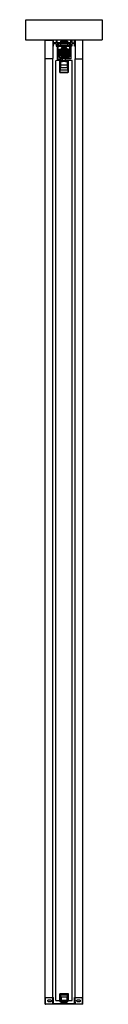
# Model space of a CAD drawing. Header units: millimetres. Extents: x -94 to 94, y 0 to 2418.
import ezdxf

# ---------------------------------------------------------------- set-up
doc = ezdxf.new("R2010")
doc.units = ezdxf.units.MM
doc.header["$LTSCALE"] = 10
doc.linetypes.add('ALLCAD_Strich', pattern=[0.2, 0.15, -0.05])
doc.layers.add('BESCH_KONT_sich_schn_seit_2d', color=160, linetype='Continuous')

msp = doc.modelspace()

# ---------------------------------------------------------------- linework, layer by layer
at = {"layer": 'BESCH_KONT_sich_schn_seit_2d', "linetype": 'ALLCAD_Strich', "extrusion": (-1.09476e-47, 1, -2.22045e-16)}
for p, q in [((-94, 2368), (-94, 2418)), ((-94, 2418), (94, 2418)), ((94, 2418), (94, 2368)), ((94, 2368), (-94, 2368)), ((-46.5, 2322), (-46.5, 2368)), ((-46.5, 2368), (-27.5, 2368)), ((-26, 2368), (-27.5, 2368)), ((-27.5, 2368), (-27.5, 2353)), ((-27.5, 2368), (-27.5, 2322)), ((-27.5, 2353), (-26, 2353)), ((-26, 2361.5), (-26, 2368)), ((-26, 2361.5), (-26, 2361.5)), ((-26, 2361.5), (-26, 2361.5)), ((-26, 2361.5), (-26, 2361.5)), ((-26, 2361.5), (-26, 2361.5)), ((-26, 2361.5), (-26, 2361.5)), ((-26, 2361.5), (-26, 2361.5)), ((-26, 2361.5), (-26, 2361.5)), ((-19.5, 2361.5), (-26, 2361.5)), ((-26, 2361.5), (-26, 2361.5)), ((-26, 2361.5), (-26, 2361.5)), ((-26, 2361.5), (-26, 2361.5)), ((-26, 2361.5), (-26, 2361.5)), ((-26, 2361.5), (-26, 2361.5)), ((-26, 2361.5), (-26, 2361.5)), ((-26, 2361.5), (-26, 2361.5)), ((-26, 2361.5), (-26, 2361.5)), ((-26, 2361.5), (-26, 2361.5)), ((-26, 2361.5), (-26, 2361.5)), ((-26, 2361.5), (-26, 2361.5)), ((-26, 2361.5), (-26, 2361.5)), ((-26, 2353), (-26, 2359.5)), ((-26, 2359.5), (-19.5, 2359.5)), ((-17, 2368), (-19.5, 2368)), ((-19.5, 2368), (-19.5, 2361.5)), ((-19.5, 2359.5), (-19.5, 2353)), ((-19.5, 2353), (-17, 2353)), ((-17, 2362), (-17, 2368)), ((-17, 2362), (17, 2362)), ((17, 2359), (-17, 2359)), ((-17, 2353), (-17, 2359)), ((16.5, 2355), (-16.5, 2355)), ((-16.5, 2355), (-16.5, 2322)), ((-14.5, 2359), (-14.5, 2355)), ((-5.5, 2352.5), (-14, 2352.5)), ((-14, 2326.5), (-14, 2352.5)), ((-11.8, 2345.1), (-6.9, 2346.4)), ((-9, 2365), (-9, 2362)), ((-9, 2365), (9, 2365)), ((-9, 2359), (-9, 2362)), ((-9, 2362), (-9, 2359)), ((-9, 2359), (-9, 2355)), ((-8, 2345.4), (-3, 2350.3)), ((-6.9, 2346.4), (-5.8, 2346.7)), ((-6.3, 2332.6), (-6.3, 2347)), ((-5.5, 2350.5), (-6, 2350.5)), ((-6, 2350.5), (-6, 2350)), ((-6, 2350), (-4, 2350)), ((-5.8, 2347.5), (-5.8, 2332.1)), ((-5.8, 2346.7), (-5.8, 2346.5)), ((-5.8, 2352.5), (-5.8, 2350.5)), ((-5.8, 2332.5), (-5.8, 2346.5)), ((-5.5, 2352.5), (-5.5, 2350.5)), ((-5.5, 2352.5), (-5.5, 2352.5)), ((-5.5, 2352.5), (-5.5, 2352.5)), ((-5.5, 2352.5), (-5.5, 2352.5)), ((-5.5, 2352.5), (-5.5, 2352.5)), ((-5.5, 2352.5), (-5.5, 2352.5)), ((-5.5, 2352.5), (-5.5, 2352.5)), ((-5.5, 2352.5), (-5.5, 2352.5)), ((-5.5, 2352.5), (-5.5, 2352.5)), ((-5.5, 2352.5), (-5.5, 2352.5)), ((-5.5, 2352.5), (-5.5, 2352.5)), ((-5.5, 2352.5), (-5.5, 2352.5)), ((-5.5, 2352.5), (-5.5, 2352.5)), ((-5.5, 2352.5), (-5.5, 2352.5)), ((-5.5, 2352.5), (-5.5, 2352.5)), ((-5.5, 2352.5), (-5.5, 2352.5)), ((-5.5, 2352.5), (-5.5, 2352.5)), ((-5.5, 2352.5), (-5.5, 2352.5)), ((-5.5, 2352.5), (-5.5, 2352.5)), ((-5.5, 2352.5), (-5.5, 2352.5)), ((-4.8, 2352.5), (-5.5, 2352.5)), ((-4.8, 2350.5), (-5.5, 2350.5)), ((-4.8, 2352.5), (-4.8, 2350.5)), ((-4.8, 2350), (-4.8, 2350.5)), ((-4.8, 2348.5), (-4.8, 2350)), ((-4.8, 2347.5), (-4.8, 2348.5)), ((-4.8, 2352.5), (-4.8, 2350.5)), ((-4.8, 2352.5), (4.7, 2352.5)), ((-4.8, 2350.5), (4.7, 2350.5)), ((-4.5, 2350.5), (-4.5, 2352.5)), ((4.5, 2352.5), (-4.5, 2352.5)), ((-4, 2350.5), (-4.5, 2350.5)), ((-4, 2350), (-4, 2350.5)), ((-3, 2350.3), (-1.7, 2350.3)), ((-1.7, 2349), (-3, 2348)), ((0, 2348), (-3, 2348)), ((-3, 2347.5), (-3, 2348)), ((0, 2347.5), (-3, 2347.5)), ((-1.7, 2352.5), (-1.7, 2350.5)), ((-1.7, 2350.5), (-1.7, 2352.5)), ((-1.7, 2349), (-1.7, 2350.5)), ((-1.7, 2350.3), (1.8, 2350.3)), ((0, 2349), (-1.7, 2349)), ((0, 2350.5), (0, 2350.5)), ((0, 2350.5), (0, 2350.5)), ((0, 2350.5), (0, 2350.5)), ((0, 2350.5), (0, 2350.5)), ((0, 2350.5), (0, 2350.5)), ((0, 2350.5), (0, 2350.5)), ((0, 2350.5), (0, 2350.5)), ((0, 2350.5), (0, 2350.5)), ((0, 2350.5), (0, 2350.5)), ((0, 2350.5), (0, 2350.5)), ((0, 2350.5), (0, 2350.5)), ((0, 2350.5), (0, 2350.5)), ((0, 2350.5), (0, 2350.5)), ((0, 2350.5), (0, 2350.5)), ((0, 2350.5), (0, 2350.5)), ((0, 2350.5), (0, 2350.5)), ((0, 2350.5), (0, 2350.5)), ((0, 2350.5), (0, 2350.5)), ((0, 2350.5), (0, 2350.5)), ((0, 2350.5), (0, 2350.5)), ((0, 2350.5), (0, 2350.5)), ((0, 2350.5), (0, 2350.5)), ((0, 2350.5), (0, 2350.5)), ((0, 2350.5), (0, 2350.5)), ((0, 2350.5), (0, 2350.5)), ((0, 2350.5), (0, 2350.5)), ((0, 2350.5), (0, 2350.5)), ((0, 2350.5), (0, 2350.5)), ((0, 2350.5), (0, 2350.5)), ((0, 2350.5), (0, 2350.5)), ((0, 2350.5), (0, 2350.5)), ((0, 2350.5), (0, 2350.5)), ((0, 2350.5), (0, 2350.5)), ((0, 2350.5), (0, 2350.5)), ((0, 2350.5), (0, 2350.5)), ((0, 2350.5), (0, 2350.5)), ((0, 2350.5), (0, 2350.5)), ((0, 2350.5), (0, 2350.5)), ((0, 2350.5), (0, 2350.5)), ((0, 2350.5), (0, 2350.5)), ((0, 2350.5), (0, 2350.5)), ((0, 2350.5), (0, 2350.5)), ((0, 2350.5), (0, 2350.5)), ((0, 2350.5), (0, 2350.5)), ((0, 2350.5), (0, 2350.5)), ((0, 2350.5), (0, 2350.5)), ((0, 2350.5), (0, 2350.5)), ((0, 2350.5), (0, 2350.5)), ((1.8, 2349), (0, 2349)), ((3, 2348), (0, 2348)), ((3, 2347.5), (0, 2347.5)), ((1.8, 2352.5), (1.8, 2350.5)), ((1.8, 2350.5), (1.8, 2352.5)), ((1.8, 2349), (1.8, 2350.5)), ((1.8, 2350.3), (3, 2350.3)), ((1.8, 2349), (3, 2348)), ((3, 2350.3), (8, 2345.4)), ((3, 2347.5), (3, 2348)), ((4.5, 2350.5), (4, 2350.5)), ((4, 2350.5), (4, 2350)), ((4, 2350), (6, 2350)), ((4.5, 2352.5), (4.5, 2350.5)), ((4.7, 2350.5), (4.7, 2352.5)), ((5.5, 2352.5), (4.7, 2352.5)), ((4.8, 2350.5), (4.8, 2352.5)), ((4.8, 2350.5), (4.8, 2350)), ((5.5, 2350.5), (4.7, 2350.5)), ((4.8, 2350), (4.8, 2348.5)), ((4.8, 2348.5), (4.8, 2347.5)), ((5.5, 2350.5), (5.5, 2352.5)), ((14, 2352.5), (5.5, 2352.5)), ((6, 2350.5), (5.5, 2350.5)), ((5.7, 2346.7), (5.7, 2346.5)), ((6.9, 2346.4), (5.7, 2346.7)), ((5.7, 2350.5), (5.7, 2352.5)), ((5.7, 2332.5), (5.7, 2346.5)), ((5.9, 2347.5), (5.9, 2332.1)), ((6, 2350), (6, 2350.5)), ((6.4, 2332.6), (6.4, 2347)), ((11.7, 2345.1), (6.9, 2346.4)), ((9, 2365), (9, 2362)), ((9, 2359), (9, 2362)), ((9, 2362), (9, 2359)), ((9, 2359), (9, 2355)), ((14, 2326.5), (14, 2352.5)), ((14.5, 2355), (14.5, 2359)), ((16.5, 2355), (16.5, 2322)), ((17, 2368), (19.5, 2368)), ((17, 2362), (17, 2368)), ((17, 2353), (17, 2359)), ((19.5, 2353), (17, 2353)), ((19.5, 2368), (19.5, 2361.5)), ((19.5, 2361.5), (26, 2361.5)), ((26, 2359.5), (19.5, 2359.5)), ((19.5, 2359.5), (19.5, 2353)), ((26, 2361.5), (26, 2368)), ((26, 2368), (27.5, 2368)), ((26, 2353), (26, 2359.5)), ((27.5, 2353), (26, 2353)), ((27.5, 2368), (27.5, 2353)), ((27.5, 2368), (27.5, 2322)), ((46.5, 2368), (27.5, 2368)), ((46.5, 2322), (46.5, 2368)), ((-46.5, 0), (-46.5, 2322)), ((-27.5, 2322), (-46.5, 2322)), ((-27.5, 17), (-27.5, 2322)), ((-16.5, 2322), (-7, 2322)), ((-12.4, 2326.5), (-14, 2326.5)), ((-12.4, 2325.5), (-12.4, 2326.5)), ((-7, 2324), (-12.4, 2325.5)), ((-12, 2330.5), (-12, 2340.5)), ((-12, 2340.5), (-11.8, 2340.5)), ((-12, 2337.5), (12, 2337.5)), ((-12, 2333.5), (12, 2333.5)), ((-12, 2330.5), (-11.8, 2330.5)), ((-11.8, 2325.9), (-11.8, 2345.1)), ((-10, 2338), (-11.8, 2338)), ((-5.8, 2333), (-11.8, 2333)), ((-11.8, 2325.9), (-5.8, 2324.3)), ((-11.5, 2339), (-11.5, 2340.5)), ((-11.5, 2340.5), (-8, 2340.5)), ((-11.5, 2337.5), (-11.5, 2339)), ((-10.5, 2333.6), (-10.5, 2332.9)), ((-6.6, 2332.9), (-10.5, 2332.9)), ((-10.5, 2329.2), (-10.5, 2332.9)), ((10.5, 2332.3), (-10.5, 2332.3)), ((10.5, 2329.8), (-10.5, 2329.8)), ((-10.5, 2329.2), (-10.5, 2328.5)), ((-2.7, 2329.2), (-10.5, 2329.2)), ((10.5, 2328.5), (-10.5, 2328.5)), ((-10, 2343.4), (-8, 2345.4)), ((-10, 2343), (-10, 2343.4)), ((-5.5, 2343), (-10, 2343)), ((-10, 2343), (-10, 2341.6)), ((-10, 2341.6), (-5.5, 2341.6)), ((-10, 2340.6), (-10, 2341.6)), ((-5.5, 2341.6), (-10, 2341.6)), ((-5.5, 2341.5), (-10, 2341.5)), ((-5.5, 2341.1), (-10, 2341.1)), ((-5.5, 2340.7), (-10, 2340.7)), ((-5.5, 2340.6), (-10, 2340.6)), ((-10, 2340.6), (-10, 2340.5)), ((-10, 2339), (-10, 2340.5)), ((-5.5, 2340.5), (-10, 2340.5)), ((-10, 2339), (-10, 2339)), ((-5.5, 2339), (-10, 2339)), ((-10, 2338), (-10, 2339)), ((-5.5, 2339), (-10, 2339)), ((-5.5, 2338.9), (-10, 2338.9)), ((-5.5, 2338.5), (-10, 2338.5)), ((-5.5, 2338.1), (-10, 2338.1)), ((-5.5, 2338), (-10, 2338)), ((-10, 2338), (-10, 2336.6)), ((-5.5, 2338), (-10, 2338)), ((-10, 2336.6), (-5.5, 2336.6)), ((-10, 2336.2), (-10, 2336.6)), ((-8, 2334.2), (-10, 2336.2)), ((-8, 2345.4), (-5.5, 2345.4)), ((-4.5, 2340.5), (-8, 2340.5)), ((-8, 2340.5), (-8, 2332.5)), ((-5.5, 2334.2), (-8, 2334.2)), ((-3, 2329.3), (-8, 2334.2)), ((-8, 2332.5), (0, 2332.5)), ((-7, 2322), (-7, 2324)), ((6.6, 2332.9), (-6.6, 2332.9)), ((-6.5, 2340.5), (-6.5, 2332.5)), ((-6.5, 2332.5), (-6.5, 2324.5)), ((-6.5, 2324.5), (-6.5, 2322.5)), ((-6.5, 2322.5), (-4.5, 2322.5)), ((-5.8, 2332.5), (-5.8, 2328.5)), ((-5.8, 2328.5), (-5.8, 2324.3)), ((-5.5, 2345.4), (-5.5, 2343)), ((-5.5, 2341.6), (-5.5, 2343)), ((-5.5, 2341.6), (-5.5, 2340.6)), ((-5.5, 2340.5), (-5.5, 2340.6)), ((-5.5, 2339.5), (-5.5, 2339)), ((-5.5, 2339.5), (-4.5, 2339.5)), ((-5.5, 2339), (-5.5, 2339)), ((-5.5, 2339), (-5.5, 2338)), ((-5.5, 2336.6), (-5.5, 2338)), ((-5.5, 2338), (-4.5, 2338)), ((-5.5, 2336.6), (-5.5, 2334.2)), ((-5.5, 2334.2), (-5.5, 2331.5)), ((-5.5, 2333), (-4.5, 2333)), ((-5.5, 2331.5), (-4.5, 2331.5)), ((-2.9, 2329.4), (-5.4, 2331.8)), ((-4.5, 2340.5), (4.5, 2340.5)), ((-4.5, 2328.5), (-4.5, 2340.5)), ((-4.5, 2339), (-2, 2339)), ((4.5, 2338), (-4.5, 2338)), ((-4.5, 2336), (-2, 2336)), ((4.5, 2333), (-4.5, 2333)), ((-4.5, 2332), (-2, 2332)), ((-2, 2329.5), (-4.5, 2329.5)), ((-4.5, 2328.5), (-4.5, 2327.9)), ((4.5, 2328.4), (-4.5, 2328.4)), ((-4.5, 2327.9), (-4.5, 2326.2)), ((4.5, 2327.9), (-4.5, 2327.9)), ((-4.5, 2325.8), (-4.5, 2326.2)), ((4.5, 2326.2), (-4.5, 2326.2)), ((-4.5, 2325.8), (-4.5, 2324.3)), ((4.5, 2325.8), (-4.5, 2325.8)), ((-4.5, 2322.5), (-4.5, 2324.3)), ((4.5, 2324.3), (-4.5, 2324.3)), ((4.5, 2322.5), (-4.5, 2322.5)), ((-4.2, 2343.4), (-4.2, 2336.2)), ((-4.2, 2343.4), (4.3, 2343.4)), ((4.3, 2342.1), (-4.2, 2342.1)), ((-4.2, 2336.2), (4.3, 2336.2)), ((4, 2335.5), (-4, 2335.5)), ((-4, 2322.5), (-4, 2335.5)), ((-4, 2332.5), (-4, 2322.5)), ((-4, 2332.5), (-4, 2322.5)), ((-4, 2318), (-4, 2322.5)), ((-3.8, 2340.5), (-3.8, 2340.5)), ((3.8, 2340.5), (-3.8, 2340.5)), ((3.8, 2340.5), (-3.8, 2340.5)), ((3, 2329.3), (-3, 2329.3)), ((2.7, 2329.2), (-2.7, 2329.2)), ((-2.2, 2329.1), (2.2, 2329.1)), ((-2, 2340.5), (-2, 2329.5)), ((0, 2332.5), (8, 2332.5)), ((2, 2340.5), (2, 2329.5)), ((2, 2339), (4.5, 2339)), ((2, 2336), (4.5, 2336)), ((2, 2332), (4.5, 2332)), ((4.5, 2329.5), (2, 2329.5)), ((10.5, 2329.2), (2.7, 2329.2)), ((5.4, 2331.8), (2.9, 2329.4)), ((8, 2334.2), (3, 2329.3)), ((3.8, 2340.5), (3.8, 2340.5)), ((4, 2322.5), (4, 2335.5)), ((4, 2332.5), (4, 2322.5)), ((4, 2332.5), (4, 2322.5)), ((4, 2318), (4, 2322.5)), ((4.3, 2343.4), (4.3, 2336.2)), ((8, 2340.5), (4.5, 2340.5)), ((4.5, 2340.5), (4.5, 2328.5)), ((4.5, 2339.5), (5.5, 2339.5)), ((4.5, 2338), (5.5, 2338)), ((4.5, 2333), (5.5, 2333)), ((4.5, 2331.5), (5.5, 2331.5)), ((4.5, 2327.9), (4.5, 2328.5)), ((4.5, 2326.2), (4.5, 2327.9)), ((4.5, 2326.2), (4.5, 2325.8)), ((4.5, 2324.3), (4.5, 2325.8)), ((4.5, 2324.3), (4.5, 2322.5)), ((4.5, 2322.5), (6.5, 2322.5)), ((5.5, 2345.4), (8, 2345.4)), ((5.5, 2343), (5.5, 2345.4)), ((10, 2343), (5.5, 2343)), ((5.5, 2343), (5.5, 2341.6)), ((5.5, 2341.6), (10, 2341.6)), ((5.5, 2340.6), (5.5, 2341.6)), ((10, 2341.6), (5.5, 2341.6)), ((10, 2341.5), (5.5, 2341.5)), ((10, 2341.1), (5.5, 2341.1)), ((10, 2340.7), (5.5, 2340.7)), ((5.5, 2340.6), (5.5, 2340.5)), ((10, 2340.6), (5.5, 2340.6)), ((10, 2340.5), (5.5, 2340.5)), ((5.5, 2339.5), (5.5, 2339)), ((5.5, 2338), (5.5, 2339)), ((5.5, 2339), (5.5, 2339)), ((10, 2339), (5.5, 2339)), ((10, 2339), (5.5, 2339)), ((10, 2338.9), (5.5, 2338.9)), ((10, 2338.5), (5.5, 2338.5)), ((10, 2338.1), (5.5, 2338.1)), ((5.5, 2338), (5.5, 2336.6)), ((10, 2338), (5.5, 2338)), ((10, 2338), (5.5, 2338)), ((5.5, 2336.6), (10, 2336.6)), ((5.5, 2334.2), (5.5, 2336.6)), ((8, 2334.2), (5.5, 2334.2)), ((5.5, 2334.2), (5.5, 2331.5)), ((11.7, 2333), (5.7, 2333)), ((5.7, 2332.5), (5.7, 2328.5)), ((5.7, 2328.5), (5.7, 2324.3)), ((11.7, 2325.9), (5.7, 2324.3)), ((6.5, 2340.5), (6.5, 2332.5)), ((6.5, 2332.5), (6.5, 2324.5)), ((6.5, 2324.5), (6.5, 2322.5)), ((10.5, 2332.9), (6.6, 2332.9)), ((12.4, 2325.5), (7, 2324)), ((7, 2322), (7, 2324)), ((16.5, 2322), (7, 2322)), ((8, 2345.4), (10, 2343.4)), ((8, 2340.5), (8, 2332.5)), ((8, 2340.5), (11.5, 2340.5)), ((10, 2336.2), (8, 2334.2)), ((10, 2343.4), (10, 2343)), ((10, 2343), (10, 2341.6)), ((10, 2341.6), (10, 2340.6)), ((10, 2340.5), (10, 2340.6)), ((10, 2340.5), (10, 2339)), ((10, 2339), (10, 2339)), ((10, 2339), (10, 2338)), ((10, 2338), (10, 2336.6)), ((11.7, 2338), (10, 2338)), ((10, 2336.6), (10, 2336.2)), ((10.5, 2333.6), (10.5, 2332.9)), ((10.5, 2329.2), (10.5, 2332.9)), ((10.5, 2329.8), (10.5, 2329.8)), ((10.5, 2329.8), (10.5, 2329.8)), ((10.5, 2329.8), (10.5, 2329.8)), ((10.5, 2329.8), (10.5, 2329.8)), ((10.5, 2329.8), (10.5, 2329.8)), ((10.5, 2329.8), (10.5, 2329.8)), ((10.5, 2329.8), (10.5, 2329.8)), ((10.5, 2329.8), (10.5, 2329.8)), ((10.5, 2329.8), (10.5, 2329.8)), ((10.5, 2329.8), (10.5, 2329.8)), ((10.5, 2329.8), (10.5, 2329.8)), ((10.5, 2329.8), (10.5, 2329.8)), ((10.5, 2329.8), (10.5, 2329.8)), ((10.5, 2329.8), (10.5, 2329.8)), ((10.5, 2329.8), (10.5, 2329.8)), ((10.5, 2329.8), (10.5, 2329.8)), ((10.5, 2329.8), (10.5, 2329.8)), ((10.5, 2329.2), (10.5, 2328.5)), ((11.5, 2339), (11.5, 2340.5)), ((11.5, 2337.5), (11.5, 2339)), ((11.7, 2325.9), (11.7, 2345.1)), ((11.7, 2340.5), (12, 2340.5)), ((11.7, 2330.5), (12, 2330.5)), ((12, 2330.5), (12, 2340.5)), ((12.4, 2326.5), (14, 2326.5)), ((12.4, 2326.5), (12.4, 2325.5)), ((27.5, 17), (27.5, 2322)), ((27.5, 2322), (46.5, 2322)), ((46.5, 0), (46.5, 2322)), ((-10, 2318), (-20, 2318)), ((-20, 9), (-20, 2318)), ((-10, 2318), (-10, 2288)), ((10, 2318), (-10, 2318)), ((-10, 2288), (-10, 2318)), ((9.5, 2317.5), (-9.5, 2317.5)), ((-9.5, 2317.5), (-9.5, 2294.5)), ((-7.5, 2299.5), (-7.5, 2315.5)), ((-7.5, 2315.5), (-4, 2315.5)), ((-7.5, 2307.5), (7.5, 2307.5)), ((7.5, 2299.5), (-7.5, 2299.5)), ((-4, 2317.5), (-4, 2318)), ((-4, 2315.5), (-4, 2317.5)), ((4, 2315.5), (-4, 2315.5)), ((4, 2317.5), (4, 2318)), ((4, 2315.5), (4, 2317.5)), ((4, 2315.5), (7.5, 2315.5)), ((7.5, 2315.5), (7.5, 2299.5)), ((9.5, 2294.5), (9.5, 2317.5)), ((10, 2288), (10, 2318)), ((10, 2318), (10, 2288)), ((20, 2318), (10, 2318)), ((20, 9), (20, 2318)), ((-10, 2288), (10, 2288)), ((10, 2288), (-10, 2288)), ((-10, 2288), (-10, 2288)), ((-10, 2288), (-10, 2288)), ((-10, 2288), (-10, 2288)), ((-10, 2288), (-10, 2288)), ((-10, 2288), (-10, 2288)), ((-10, 2288), (-10, 2288)), ((-10, 2288), (-10, 2288)), ((-10, 2288), (-10, 2288)), ((-10, 2288), (-10, 2288)), ((-10, 2288), (-10, 2288)), ((-10, 2288), (-10, 2288)), ((-10, 2288), (-10, 2288)), ((-10, 2288), (-10, 2288)), ((-10, 2288), (-10, 2288)), ((-10, 2288), (-10, 2288)), ((-10, 2288), (-10, 2288)), ((-10, 2288), (-10, 2288)), ((-10, 2288), (-10, 2288)), ((-10, 2288), (-10, 2288)), ((-10, 2288), (-10, 2288)), ((-10, 2288), (-10, 2288)), ((-10, 2288), (-10, 2288)), ((-10, 2288), (-10, 2288)), ((-10, 2288), (-10, 2288)), ((-10, 2288), (-10, 2288)), ((-10, 2288), (-10, 2288)), ((-9.5, 2294.5), (9.5, 2294.5)), ((10, 2288), (10, 2288)), ((10, 2288), (10, 2288)), ((10, 2288), (10, 2288)), ((10, 2288), (10, 2288)), ((10, 2288), (10, 2288)), ((10, 2288), (10, 2288)), ((10, 2288), (10, 2288)), ((10, 2288), (10, 2288)), ((10, 2288), (10, 2288)), ((10, 2288), (10, 2288)), ((10, 2288), (10, 2288)), ((10, 2288), (10, 2288)), ((10, 2288), (10, 2288)), ((10, 2288), (10, 2288)), ((10, 2288), (10, 2288)), ((10, 2288), (10, 2288)), ((10, 2288), (10, 2288)), ((10, 2288), (10, 2288)), ((10, 2288), (10, 2288)), ((10, 2288), (10, 2288)), ((10, 2288), (10, 2288)), ((10, 2288), (10, 2288)), ((10, 2288), (10, 2288)), ((10, 2288), (10, 2288)), ((10, 2288), (10, 2288)), ((10, 2288), (10, 2288)), ((-11, 26), (-11, 8)), ((11, 26), (-11, 26)), ((-10, 26), (-10, 9)), ((-10, 9), (-10, 26)), ((-9, 8), (-9, 25)), ((-9, 25), (9, 25)), ((-9, 25), (-9, 8)), ((9, 25), (-9, 25)), ((9, 25), (9, 8)), ((9, 8), (9, 25)), ((10, 9), (10, 26)), ((10, 26), (10, 9)), ((11, 8), (11, 26)), ((-46.5, 0), (-45.5, 0)), ((-45.5, 17), (-25.5, 17)), ((-45.5, 0), (-45.5, 17)), ((45.5, 0), (-45.5, 0)), ((-37.5, 11), (-33.5, 11)), ((-33.5, 6), (-37.5, 6)), ((-27.5, 0), (-27.5, 17)), ((-27.5, 6), (-27.5, 6)), ((-27.5, 6), (-27.5, 6)), ((-27.5, 6), (-27.5, 6)), ((-27.5, 6), (-27.5, 6)), ((-27.5, 6), (-27.5, 6)), ((-27.5, 6), (-27.5, 6)), ((-27.5, 6), (-27.5, 6)), ((-27.5, 6), (-27.5, 6)), ((-27.5, 6), (-27.5, 6)), ((-25.5, 6), (-27.5, 6)), ((-27.5, 6), (-27.5, 6)), ((-27.5, 6), (-27.5, 6)), ((-27.5, 6), (-27.5, 6)), ((-27.5, 6), (-27.5, 6)), ((-27.5, 6), (-27.5, 6)), ((-27.5, 6), (-27.5, 6)), ((-27.5, 6), (-27.5, 6)), ((-27.5, 6), (-27.5, 6)), ((-27.5, 6), (-27.5, 6)), ((-27.5, 6), (-27.5, 6)), ((-27.5, 6), (-27.5, 0)), ((-25.5, 2), (-25.5, 17)), ((-25.5, 2), (25.5, 2)), ((-20, 9), (-11, 9)), ((-12, 0), (-12, 2)), ((-10, 9), (-11, 9)), ((-11, 9), (-10, 9)), ((-11, 8), (11, 8)), ((-10, 9), (-10, 9)), ((-10, 9), (-10, 9)), ((-10, 9), (-10, 9)), ((-10, 9), (-10, 9)), ((-10, 9), (-10, 9)), ((-10, 9), (-10, 9)), ((-10, 9), (-10, 9)), ((-10, 9), (-10, 9)), ((-10, 9), (-10, 9)), ((-10, 9), (-10, 9)), ((-10, 9), (-10, 9)), ((-10, 9), (-10, 9)), ((-10, 9), (-10, 9)), ((-10, 9), (-10, 9)), ((-10, 9), (-10, 9)), ((-10, 9), (-10, 9)), ((-10, 9), (-10, 9)), ((-10, 9), (-10, 9)), ((-9, 4), (9, 4)), ((-9, 2), (-9, 4)), ((-7.5, 9), (-7.5, 23.5)), ((-7.5, 23.5), (7.5, 23.5)), ((-7.5, 9), (-7.5, 9)), ((-7.5, 9), (-7.5, 9)), ((-7.5, 9), (-7.5, 9)), ((-7.5, 9), (-7.5, 9)), ((-7.5, 9), (-7.5, 9)), ((-7.5, 9), (-7.5, 9)), ((-7.5, 9), (-7.5, 9)), ((-7.5, 9), (-7.5, 9)), ((-7.5, 9), (-7.5, 9)), ((7.5, 9), (-7.5, 9)), ((-7.5, 9), (-7.5, 9)), ((-7.5, 9), (-7.5, 9)), ((-7.5, 9), (-7.5, 9)), ((-7.5, 9), (-7.5, 9)), ((-7.5, 9), (-7.5, 9)), ((-7.5, 9), (-7.5, 9)), ((-7.5, 9), (-7.5, 9)), ((-7.5, 9), (-7.5, 9)), ((-7, 18), (7, 18)), ((-7, 18), (-7, 9)), ((-4, 5.5), (-6.5, 5.5)), ((-6.5, 4), (-6.5, 5.5)), ((-5.5, 2), (-5.5, 4)), ((-4, 9), (-4, 8)), ((-4, 8), (-4, 4)), ((4, 5.5), (-4, 5.5)), ((-3, 2), (-3, 4)), ((-2.5, 2), (-2.5, 4)), ((2.5, 2), (2.5, 4)), ((3, 2), (3, 4)), ((4, 9), (4, 8)), ((4, 8), (4, 4)), ((6.5, 5.5), (4, 5.5)), ((5.5, 2), (5.5, 4)), ((6.5, 4), (6.5, 5.5)), ((7, 18), (7, 9)), ((7.5, 23.5), (7.5, 9)), ((9, 2), (9, 4)), ((11, 9), (10, 9)), ((10, 9), (11, 9)), ((11, 9), (20, 9)), ((12, 2), (12, 0)), ((25.5, 2), (25.5, 17)), ((25.5, 17), (45.5, 17)), ((27.5, 6), (25.5, 6)), ((27.5, 0), (27.5, 17)), ((27.5, 6), (27.5, 0)), ((33.5, 11), (37.5, 11)), ((37.5, 6), (33.5, 6)), ((45.5, 0), (45.5, 17)), ((46.5, 0), (45.5, 0))]:
    msp.add_line(p, q, dxfattribs=at)
at = {"layer": 'BESCH_KONT_sich_schn_seit_2d', "linetype": 'ALLCAD_Strich'}
for centre in [(0, 2346.5), (0, 2333.5)]:
    msp.add_circle(centre, 3, dxfattribs=at)
at = {"layer": 'BESCH_KONT_sich_schn_seit_2d', "linetype": 'ALLCAD_Strich', "extrusion": (-2.22045e-16, -2.22045e-16, -1)}
msp.add_circle((0, 2333.3), 1.75, dxfattribs=at)
for centre, radius, start, end in [((4.7, 2346.5), 1, 0, 87.134), ((0, 2346.3), 1.75, 136.7082, 43.2918), ((0, 2346.3), 1.75, 43.2918, 62.0436), ((0, 2346.3), 1.75, 62.0436, 136.7082), ((0, 2350.5), 0.00093, 270, 0), ((0, 2350.5), 0.00093, 0, 90), ((0, 2350.5), 0.00116, 0, 90), ((0, 2350.5), 0.00116, 270, 360), ((0, 2350.5), 0.00116, 90, 180), ((0, 2350.5), 0.00116, 180, 270), ((0, 2350.5), 0.00116, 0, 90), ((0, 2350.5), 0.00116, 270, 360), ((0, 2350.5), 0.00116, 90, 180), ((0, 2350.5), 0.00116, 180, 270), ((0, 2350.5), 0.00093, 90, 180), ((0, 2350.5), 0.00093, 180, 270), ((0, 2350.5), 0.00116, 90, 180), ((0, 2350.5), 0.00116, 180, 270), ((0, 2350.5), 0.00271, 0, 90), ((0, 2350.5), 0.00271, 270, 360), ((0, 2350.5), 0.00116, 90, 180), ((0, 2350.5), 0.00116, 180, 270), ((0, 2350.5), 0.00271, 0, 90), ((0, 2350.5), 0.00271, 270, 360), ((-4.8, 2346.5), 1, 92.866, 180), ((4.7, 2332.5), 1, 313.6028, 0), ((2.2, 2330.1), 1, 306.8699, 313.6028), ((2.2, 2330.1), 1, 270, 306.8699), ((-2.2, 2330.1), 1, 233.1301, 270), ((-2.2, 2330.1), 1, 226.3972, 233.1301), ((-4.8, 2332.5), 1, 180, 226.3972), ((10, 2288), 0.00093, 270, 360), ((10, 2288), 0.00093, 0, 90), ((10, 2288), 0.00116, 0, 90), ((10, 2288), 0.00116, 270, 360), ((10, 2288), 0.00116, 90, 180), ((10, 2288), 0.00116, 180, 270), ((10, 2288), 0.00116, 0, 90), ((10, 2288), 0.00116, 270, 360), ((10, 2288), 0.00116, 90, 180), ((10, 2288), 0.00116, 180, 270), ((-10, 2288), 0.00093, 90, 180), ((-10, 2288), 0.00093, 180, 270), ((-10, 2288), 0.00116, 90, 180), ((-10, 2288), 0.00116, 180, 270), ((-10, 2288), 0.00271, 0, 90), ((-10, 2288), 0.00271, 270, 0), ((-10, 2288), 0.00116, 90, 180), ((-10, 2288), 0.00116, 180, 270), ((-10, 2288), 0.00271, 0, 90), ((-10, 2288), 0.00271, 270, 0), ((37.5, 8.5), 2.5, 270, 90), ((33.5, 8.5), 2.5, 90, 270), ((-33.5, 8.5), 2.5, 270, 90), ((-37.5, 8.5), 2.5, 90, 270)]:
    msp.add_arc(centre, radius, start, end, dxfattribs=at)
at = {"layer": 'BESCH_KONT_sich_schn_seit_2d', "linetype": 'ALLCAD_Strich'}
for centre, radius, start, end in [((0, 2350.5), 0.00217, 90, 180), ((0, 2350.5), 0.00217, 180, 270), ((0, 2350.5), 0.00271, 0, 90), ((0, 2350.5), 0.00271, 90, 180), ((0, 2350.5), 0.00271, 180, 270), ((0, 2350.5), 0.00271, 270, 360), ((0, 2350.5), 0.00271, 0, 90), ((0, 2350.5), 0.00271, 90, 180), ((0, 2350.5), 0.00271, 180, 270), ((0, 2350.5), 0.00271, 270, 360), ((0, 2350.5), 0.00217, 270, 0), ((0, 2350.5), 0.00217, 360, 90), ((0, 2350.5), 0.00271, 270, 360), ((0, 2350.5), 0.00271, 0, 90), ((0, 2350.5), 0.00116, 180, 270), ((0, 2350.5), 0.00116, 90, 180), ((0, 2350.5), 0.00271, 270, 360), ((0, 2350.5), 0.00271, 0, 90), ((0, 2350.5), 0.00116, 180, 270), ((0, 2350.5), 0.00116, 90, 180), ((-10, 2288), 0.00217, 90, 180), ((-10, 2288), 0.00217, 180, 270), ((-10, 2288), 0.00271, 180, 270), ((-10, 2288), 0.00271, 270, 0), ((-10, 2288), 0.00271, 0, 90), ((-10, 2288), 0.00271, 90, 180), ((-10, 2288), 0.00271, 180, 270), ((-10, 2288), 0.00271, 270, 0), ((-10, 2288), 0.00271, 0, 90), ((-10, 2288), 0.00271, 90, 180), ((10, 2288), 0.00217, 270, 360), ((10, 2288), 0.00217, 0, 90), ((10, 2288), 0.00271, 270, 0), ((10, 2288), 0.00271, 0, 90), ((10, 2288), 0.00116, 180, 270), ((10, 2288), 0.00116, 90, 180), ((10, 2288), 0.00271, 270, 0), ((10, 2288), 0.00271, 0, 90), ((10, 2288), 0.00116, 180, 270), ((10, 2288), 0.00116, 90, 180)]:
    msp.add_arc(centre, radius, start, end, dxfattribs=at)
for points, knots in [([(-8, 2334.2), (-8, 2334.2), (-8.1, 2334.2), (-8.5, 2334), (-8.9, 2333.8), (-9.7, 2333.7), (-10.1, 2333.6), (-10.5, 2333.6)], [12.622362, 12.622362, 12.622362, 12.622362, 12.747192, 12.747192, 14.016439, 14.016439, 15.13619, 15.13619, 15.13619, 15.13619]), ([(-4.5, 2339.7), (-4.5, 2339.5), (-4.5, 2339.2), (-4.6, 2338.6), (-4.7, 2338.2), (-4.9, 2337.7), (-4.9, 2337.5), (-5.1, 2337.1), (-5.2, 2336.9), (-5.4, 2336.6), (-5.5, 2336.4), (-5.8, 2336), (-5.9, 2335.8), (-6.3, 2335.4), (-6.6, 2335.1), (-7.3, 2334.6), (-7.6, 2334.4), (-8, 2334.2)], [4.406817, 4.406817, 4.406817, 4.406817, 5.92382, 5.92382, 7.531675, 7.531675, 8.200931, 8.200931, 8.870186, 8.870186, 9.539442, 9.539442, 10.208698, 10.208698, 11.477945, 11.477945, 12.622362, 12.622362, 12.622362, 12.622362]), ([(-3.8, 2340.5), (-3.8, 2340.5), (-3.8, 2340.5), (-3.8, 2340.5), (-3.8, 2340.5), (-3.8, 2340.5), (-3.8, 2340.5), (-3.8, 2340.5), (-3.8, 2340.5), (-3.8, 2340.5), (-3.9, 2340.5), (-3.9, 2340.5), (-4, 2340.5), (-4.1, 2340.4), (-4.1, 2340.4), (-4.2, 2340.3), (-4.3, 2340.2), (-4.5, 2340), (-4.5, 2339.9), (-4.5, 2339.7)], [4.885389, 4.885389, 4.885389, 4.885389, 4.892981, 4.892981, 4.900573, 4.900573, 4.936292, 4.936292, 5.041229, 5.041229, 5.146165, 5.146165, 5.592598, 5.592598, 6.03903, 6.03903, 7.043549, 7.043549, 8.048067, 8.048067, 8.048067, 8.048067]), ([(-2, 2329.5), (-2, 2329.5), (-2, 2329.5), (-1.9, 2329.4), (-1.9, 2329.4), (-1.8, 2329.4), (-1.7, 2329.3), (-1.6, 2329.3), (-1.5, 2329.2), (-1.3, 2329.2), (-1.2, 2329.2), (-1, 2329.1), (-0.9, 2329.1), (-0.6, 2329), (-0.5, 2329), (-0.3, 2329), (-0.1, 2329), (0, 2329), (0.1, 2329), (0.3, 2329), (0.5, 2329), (0.6, 2329), (0.9, 2329.1), (1, 2329.1), (1.2, 2329.2), (1.3, 2329.2), (1.5, 2329.2), (1.6, 2329.3), (1.7, 2329.3), (1.8, 2329.4), (1.9, 2329.4), (1.9, 2329.4), (2, 2329.5), (2, 2329.5), (2, 2329.5)], [-3.058152, -3.058152, -3.058152, -3.058152, -2.674094, -2.674094, -2.290036, -2.290036, -1.905979, -1.905979, -1.521921, -1.521921, -1.141441, -1.141441, -0.760961, -0.760961, -0.38048, -0.38048, 0, 0, 0, 0.38048, 0.38048, 0.760961, 0.760961, 1.141441, 1.141441, 1.521921, 1.521921, 1.905979, 1.905979, 2.290036, 2.290036, 2.674094, 2.674094, 3.058152, 3.058152, 3.058152, 3.058152]), ([(4.5, 2339.7), (4.5, 2339.9), (4.5, 2340), (4.3, 2340.2), (4.2, 2340.3), (4.1, 2340.4), (4.1, 2340.4), (4, 2340.5), (3.9, 2340.5), (3.9, 2340.5), (3.8, 2340.5), (3.8, 2340.5), (3.8, 2340.5), (3.8, 2340.5), (3.8, 2340.5), (3.8, 2340.5), (3.8, 2340.5), (3.8, 2340.5), (3.8, 2340.5), (3.8, 2340.5)], [1.722708, 1.722708, 1.722708, 1.722708, 2.727227, 2.727227, 3.731745, 3.731745, 4.178178, 4.178178, 4.62461, 4.62461, 4.729547, 4.729547, 4.834483, 4.834483, 4.870202, 4.870202, 4.877795, 4.877795, 4.885387, 4.885387, 4.885387, 4.885387]), ([(8, 2334.2), (7.6, 2334.4), (7.3, 2334.6), (6.6, 2335.1), (6.3, 2335.4), (5.9, 2335.8), (5.8, 2336), (5.5, 2336.4), (5.4, 2336.6), (5.2, 2336.9), (5.1, 2337.1), (4.9, 2337.5), (4.9, 2337.7), (4.7, 2338.2), (4.6, 2338.6), (4.5, 2339.2), (4.5, 2339.5), (4.5, 2339.7)], [17.94901, 17.94901, 17.94901, 17.94901, 19.093427, 19.093427, 20.362674, 20.362674, 21.03193, 21.03193, 21.701186, 21.701186, 22.370442, 22.370442, 23.039698, 23.039698, 24.647552, 24.647552, 26.164556, 26.164556, 26.164556, 26.164556]), ([(10.5, 2333.6), (10.1, 2333.6), (9.7, 2333.7), (8.9, 2333.8), (8.5, 2334), (8.1, 2334.2), (8, 2334.2), (8, 2334.2)], [15.435182, 15.435182, 15.435182, 15.435182, 16.554933, 16.554933, 17.82418, 17.82418, 17.94901, 17.94901, 17.94901, 17.94901])]:
    msp.add_open_spline(points, degree=3, knots=knots, dxfattribs=at)

doc.saveas('drawing.dxf')
